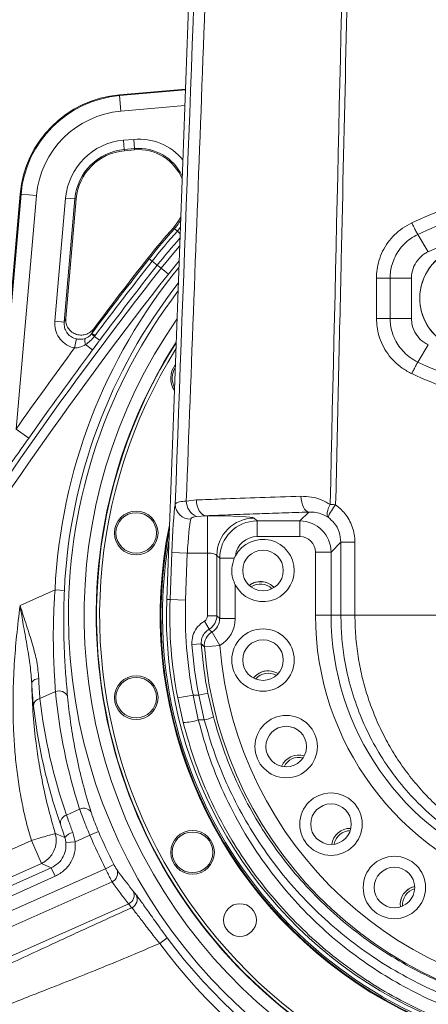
# Model space of a CAD drawing. Header units: millimetres. Extents: x 0 to 16820, y 0 to 11880.
# Tile 101 of 122: x 13513 to 13644, y 7015 to 7330. Entities that reach past the tile are written whole.
import ezdxf

# ---------------------------------------------------------------- set-up
doc = ezdxf.new("R2010")
doc.units = ezdxf.units.MM
doc.header["$LTSCALE"] = 20
doc.linetypes.add('PHANTOM', pattern=[12.7, 6.35, -1.27, 1.27, -1.27, 1.27, -1.27])
doc.styles.add('SLDTEXTSTYLE0', font='TXT', dxfattribs={"width": 0.605})
doc.dimstyles.new('SLDDIMSTYLE0', dxfattribs={"dimtxt": 140, "dimasz": 100, "dimexe": 0, "dimexo": 0.0625, "dimgap": 35, "dimtad": 1, "dimtoh": 1, "dimdec": 0, "dimrnd": 1e-09, "dimzin": 12, "dimdsep": 46, "dimtxsty": 'SLDTEXTSTYLE0', "dimsah": 1, "dimcen": 0.09, "dimadec": 0, "dimazin": 0, "dimtfac": 1, "dimtofl": 0, "dimtmove": 0, "dimatfit": 3, "dimfxl": 1, "dimfrac": 2, "dimtolj": 1, "dimtzin": 12, "dimarcsym": 0})

# ---------------------------------------------------------------- blocks, each defined once
blk = doc.blocks.new('*D20')
at = {"color": 7, "linetype": 'Continuous', "lineweight": 0}
for p, q in [((16037.71, 7139.47), (16037.71, 4174.47)), ((13524.83, 6320.77), (13524.83, 4174.47)), ((16037.71, 4204.47), (13524.83, 4204.47))]:
    blk.add_line(p, q, dxfattribs=at)
for points in [[(13524.83, 4204.47), (13624.83, 4189.47), (13624.83, 4219.47)], [(16037.71, 4204.47), (15937.71, 4219.47), (15937.71, 4189.47)]]:
    blk.add_solid(points, dxfattribs=at)
at = {"color": 7, "linetype": 'Continuous', "lineweight": 0, "insert": (14567.4, 4384.94), "char_height": 140, "attachment_point": 1, "style": 'SLDTEXTSTYLE0'}
blk.add_mtext('2513', dxfattribs=at)
blk = doc.blocks.new('*D21')
at = {"color": 7, "linetype": 'Continuous', "lineweight": 0}
for p, q in [((11361.95, 7139.47), (11361.95, 4174.47)), ((13524.83, 6320.77), (13524.83, 4174.47)), ((11361.95, 4204.47), (13524.83, 4204.47))]:
    blk.add_line(p, q, dxfattribs=at)
for points in [[(11361.95, 4204.47), (11461.95, 4189.47), (11461.95, 4219.47)], [(13524.83, 4204.47), (13424.83, 4219.47), (13424.83, 4189.47)]]:
    blk.add_solid(points, dxfattribs=at)
at = {"color": 7, "linetype": 'Continuous', "lineweight": 0, "insert": (12229.51, 4384.94), "char_height": 140, "attachment_point": 1, "style": 'SLDTEXTSTYLE0'}
blk.add_mtext('2163', dxfattribs=at)
blk = doc.blocks.new('*D22')
at = {"color": 7, "linetype": 'Continuous', "lineweight": 0}
for p, q in [((14189.73, 7139.47), (14189.73, 4467.07)), ((13524.83, 6320.77), (13524.83, 4467.07)), ((14189.73, 4497.07), (13524.83, 4497.07))]:
    blk.add_line(p, q, dxfattribs=at)
for points in [[(13524.83, 4497.07), (13624.83, 4482.07), (13624.83, 4512.07)], [(14189.73, 4497.07), (14089.73, 4512.07), (14089.73, 4482.07)]]:
    blk.add_solid(points, dxfattribs=at)
at = {"color": 7, "linetype": 'Continuous', "lineweight": 0, "insert": (13696.94, 4677.54), "char_height": 140, "attachment_point": 1, "style": 'SLDTEXTSTYLE0'}
blk.add_mtext('665', dxfattribs=at)
blk = doc.blocks.new('*D23')
at = {"color": 7, "linetype": 'Continuous', "lineweight": 0}
for p, q in [((12163.43, 7139.47), (12163.43, 4467.07)), ((13524.83, 6320.77), (13524.83, 4467.07)), ((12163.43, 4497.07), (13524.83, 4497.07))]:
    blk.add_line(p, q, dxfattribs=at)
for points in [[(12163.43, 4497.07), (12263.43, 4482.07), (12263.43, 4512.07)], [(13524.83, 4497.07), (13424.83, 4512.07), (13424.83, 4482.07)]]:
    blk.add_solid(points, dxfattribs=at)
at = {"color": 7, "linetype": 'Continuous', "lineweight": 0, "insert": (12630.25, 4677.54), "char_height": 140, "attachment_point": 1, "style": 'SLDTEXTSTYLE0'}
blk.add_mtext('1361', dxfattribs=at)

msp = doc.modelspace()

# ---------------------------------------------------------------- linework, layer by layer
at = {"color": 7, "linetype": 'Continuous', "lineweight": 0}
for p, q in [((13570.7, 7439.47), (13559.92, 7144.58)), ((13565.9, 7308.18), (13544.78, 7306.33)), ((13549.63, 7288.69), (13546.35, 7288.4)), ((13512.96, 7274.52), (13504.98, 7183.23)), ((13530.9, 7272.95), (13527.56, 7234.77)), ((13640.38, 7261.55), (13643.73, 7256.03)), ((13643.67, 7256), (13643.73, 7256.03)), ((13640.39, 7220.65), (13643.73, 7226.16)), ((13643.73, 7226.16), (13643.67, 7226.19)), ((13581.93, 7158.49), (13581.57, 7157.73))]:
    msp.add_line(p, q, dxfattribs=at)
at = {"color": 8, "linetype": 'Continuous', "lineweight": 0}
for p, q in [((13544.8, 7306.06), (13565.89, 7307.9)), ((13544.8, 7306.06), (13544.78, 7306.33)), ((13544.8, 7306.06), (13545.24, 7301.08)), ((13565.71, 7302.87), (13545.24, 7301.08)), ((13546.06, 7291.76), (13549.34, 7292.05)), ((13546.32, 7288.77), (13546.06, 7291.76)), ((13549.6, 7289.06), (13549.34, 7292.05)), ((13549.6, 7289.06), (13546.32, 7288.77)), ((13546.32, 7288.77), (13546.35, 7288.4)), ((13549.6, 7289.06), (13549.63, 7288.69)), ((13505.25, 7183.13), (13513.24, 7274.49)), ((13518.21, 7274.06), (13511.66, 7199.17)), ((13513.24, 7274.49), (13512.96, 7274.52)), ((13513.24, 7274.49), (13518.21, 7274.06)), ((13524.08, 7233.75), (13527.54, 7273.24)), ((13530.52, 7272.98), (13527.07, 7233.49)), ((13527.54, 7273.24), (13530.52, 7272.98)), ((13530.52, 7272.98), (13530.9, 7272.95)), ((13562.4, 7263.41), (13562.08, 7263.7)), ((13562.4, 7263.41), (13563.33, 7262.57)), ((13564.28, 7263.77), (13563.33, 7262.57)), ((13564.21, 7261.78), (13563.33, 7262.57)), ((13640.38, 7261.55), (13640.38, 7261.55)), ((13554.25, 7253.72), (13553.91, 7253.99)), ((13554.25, 7253.72), (13555.23, 7252.96)), ((13556.86, 7251.68), (13555.23, 7252.96)), ((13558.11, 7250.7), (13556.86, 7251.68)), ((13558.11, 7250.7), (13560.47, 7248.85)), ((13563.89, 7253.08), (13560.47, 7248.85)), ((13631.5, 7247.58), (13638.34, 7247.57)), ((13524.08, 7233.75), (13527.07, 7233.49)), ((13527.07, 7233.49), (13527.56, 7234.77)), ((13631.51, 7234.63), (13638.34, 7234.62)), ((13535.84, 7229.7), (13535.96, 7229.85)), ((13536.95, 7229.11), (13535.96, 7229.85)), ((13536.95, 7229.11), (13536.77, 7228.87)), ((13538.43, 7227.62), (13536.77, 7228.87)), ((13530.4, 7225.16), (13530.99, 7228.05)), ((13536.16, 7224.55), (13533.9, 7226.24)), ((13640.39, 7220.65), (13640.39, 7220.65)), ((13515.75, 7196.3), (13511.66, 7199.17)), ((13566.18, 7176.09), (13569.41, 7176.44)), ((13602.59, 7169.71), (13605.44, 7172.56)), ((13572.58, 7171.37), (13569.42, 7171.13)), ((13572.58, 7171.37), (13572.98, 7171.37)), ((13572.98, 7159.39), (13572.98, 7171.37)), ((13587.96, 7170.63), (13588.88, 7169.71)), ((13588.88, 7169.71), (13602.59, 7169.71)), ((13588.88, 7164.72), (13588.88, 7169.71)), ((13602.59, 7164.72), (13602.59, 7169.71)), ((13602.59, 7164.72), (13588.88, 7164.72)), ((13615.73, 7162.87), (13612.58, 7159.73)), ((13615.73, 7139.47), (13615.73, 7162.87)), ((13560.99, 7144.54), (13561.53, 7159.57)), ((13561.53, 7159.57), (13566.52, 7159.39)), ((13566.52, 7159.39), (13565.98, 7144.36)), ((13572.98, 7159.39), (13566.52, 7159.39)), ((13572.98, 7139.31), (13572.98, 7159.39)), ((13607.59, 7139.47), (13607.59, 7159.73)), ((13607.59, 7159.73), (13612.58, 7159.73)), ((13612.58, 7159.73), (13612.58, 7139.47)), ((13575.98, 7158.64), (13575.98, 7139.31)), ((13576.89, 7157.73), (13575.98, 7158.64)), ((13576.89, 7138.4), (13576.89, 7157.73)), ((13581.57, 7157.73), (13576.89, 7157.73)), ((13512.93, 7142.6), (13524.14, 7147.59)), ((13527.13, 7147.45), (13524.14, 7147.59)), ((13581.89, 7149.24), (13581.89, 7138.4)), ((13560.99, 7144.54), (13559.92, 7144.58)), ((13560.99, 7144.54), (13565.98, 7144.36)), ((13573.48, 7134.99), (13571.98, 7137.58)), ((13575.98, 7139.31), (13572.98, 7139.31)), ((13575.98, 7139.31), (13576.89, 7138.4)), ((13581.89, 7138.4), (13576.89, 7138.4)), ((13607.59, 7139.47), (13612.58, 7139.47)), ((13615.73, 7139.47), (13612.58, 7139.47)), ((13576.96, 7129.78), (13574.43, 7134.09)), ((13570.99, 7130.3), (13568.01, 7130.09)), ((13576.96, 7129.78), (13571.98, 7129.39)), ((13524.29, 7114.99), (13519.31, 7112.78)), ((13563.45, 7112.95), (13568.35, 7113.91)), ((13565.2, 7105.08), (13563.45, 7112.95)), ((13568.35, 7113.91), (13570.04, 7105.91)), ((13568.35, 7113.91), (13570.17, 7113.91)), ((13573.11, 7114.49), (13570.17, 7113.91)), ((13571.96, 7105.91), (13570.17, 7113.91)), ((13573.11, 7114.49), (13574.86, 7106.91)), ((13571.96, 7105.91), (13570.04, 7105.91)), ((13527.82, 7075.41), (13532.02, 7077.28)), ((13529.84, 7069.78), (13530.62, 7066.85)), ((13535.31, 7068.94), (13530.62, 7066.85)), ((13535.31, 7068.94), (13538.07, 7070.12)), ((13466.26, 7044.85), (13516.55, 7067.24)), ((13519.8, 7059.94), (13516.55, 7067.24)), ((13530.62, 7066.85), (13527.64, 7066.57)), ((13519.8, 7059.94), (13464.96, 7035.52)), ((13488.82, 7043.33), (13522.93, 7058.52)), ((13489.78, 7035.71), (13540.34, 7058.22)), ((13522.93, 7058.52), (13519.8, 7059.94)), ((13524.15, 7055.78), (13522.93, 7058.52)), ((13540.34, 7058.22), (13543.01, 7059.58)), ((13524.15, 7055.78), (13490.03, 7040.59)), ((13542.41, 7054), (13491.69, 7031.42)), ((13549.16, 7051.05), (13550.15, 7049.83)), ((13547.73, 7046.96), (13487.4, 7020.1)), ((13557.67, 7034.27), (13560.08, 7036.06))]:
    msp.add_line(p, q, dxfattribs=at)
at = {"color": 7, "linetype": 'Continuous', "lineweight": 0, "flags": 128}
for points in [[(13562.08, 7263.7), (13563.53, 7265.6), (13564.4, 7267.14)], [(13638.34, 7247.57), (13638.34, 7244.33), (13638.34, 7241.09), (13638.34, 7237.85), (13638.34, 7234.62), (13638.34, 7234.62)], [(13595.6, 7120.76), (13594.92, 7121.12), (13593.48, 7121.57)]]:
    msp.add_lwpolyline(points, dxfattribs=at)
at = {"color": 8, "linetype": 'Continuous', "lineweight": 0, "flags": 128}
for points in [[(13558.11, 7250.7), (13563.27, 7256.98), (13564.07, 7257.9)], [(13627.12, 7234.63), (13627.12, 7237.9), (13627.12, 7241.17), (13627.11, 7247.58)], [(13627.11, 7247.58), (13627.73, 7247.58), (13628.35, 7247.58), (13628.96, 7247.58), (13629.54, 7247.58), (13630.1, 7247.58), (13630.62, 7247.58), (13631.09, 7247.58), (13631.5, 7247.58)], [(13631.5, 7247.58), (13631.5, 7244.31), (13631.51, 7241.04), (13631.51, 7234.63)], [(13627.12, 7234.63), (13627.74, 7234.63), (13628.36, 7234.63), (13628.96, 7234.63), (13629.55, 7234.63), (13630.11, 7234.63), (13630.62, 7234.63), (13631.09, 7234.63), (13631.51, 7234.63)], [(13536.52, 7231.34), (13535.97, 7229.88), (13535.96, 7229.85)], [(13569.41, 7176.44), (13569.49, 7175.48), (13569.68, 7174.55), (13569.97, 7173.69), (13570.37, 7172.93), (13570.84, 7172.3), (13571.39, 7171.82), (13571.97, 7171.5), (13572.58, 7171.37)], [(13602.94, 7177.61), (13603, 7176.65), (13603.16, 7175.73), (13603.39, 7174.88), (13603.7, 7174.12), (13604.08, 7173.49), (13604.5, 7173.01), (13604.96, 7172.7), (13605.44, 7172.56)], [(13612.28, 7174.95), (13611.95, 7174.3), (13611.68, 7173.65), (13611.49, 7173.04), (13611.36, 7172.47), (13611.31, 7171.96), (13611.34, 7171.52), (13611.45, 7171.16), (13611.63, 7170.89)], [(13612.28, 7174.95), (13612.49, 7174.95), (13612.7, 7174.94), (13612.92, 7174.94), (13613.14, 7174.93), (13613.36, 7174.93), (13613.59, 7174.92), (13613.82, 7174.92), (13614.05, 7174.91)], [(13620.22, 7162.88), (13619.35, 7162.88), (13618.52, 7162.88), (13617.76, 7162.88), (13617.1, 7162.88), (13616.55, 7162.88), (13616.13, 7162.88), (13615.85, 7162.88), (13615.73, 7162.87)], [(13620.22, 7162.88), (13620.22, 7152.88), (13620.22, 7139.47)], [(13573.48, 7134.99), (13573.87, 7134.62), (13574.43, 7134.09)]]:
    msp.add_lwpolyline(points, dxfattribs=at)
at = {"color": 7, "linetype": 'Continuous', "lineweight": 0}
for centre, radius in [((13550.14, 7165.86), 7), ((13550.14, 7165.86), 6.5), ((13590.77, 7153.82), 6.5), ((13590.77, 7125.11), 10), ((13590.77, 7125.11), 6.5), ((13550.14, 7113.07), 7), ((13550.14, 7113.07), 6.5), ((13598.2, 7097.37), 10), ((13598.2, 7097.37), 6.5), ((13612.56, 7072.5), 10), ((13612.56, 7072.5), 6.5), ((13568.19, 7063.47), 7), ((13568.19, 7063.47), 6.5), ((13632.87, 7052.2), 10), ((13632.87, 7052.2), 6.5), ((13583.39, 7041.76), 5.25)]:
    msp.add_circle(centre, radius, dxfattribs=at)
at = {"color": 7, "linetype": 'Continuous', "lineweight": 30}
for radius, start, end in [(2337.88, 300, 180), (489.9, 204.3445, 84.3445)]:
    msp.add_arc((13699.83, 7139.47), radius, start, end, dxfattribs=at)
at = {"color": 7, "linetype": 'PHANTOM', "lineweight": 30}
msp.add_arc((13699.83, 7139.47), 1536.4, 353.21587, 126.78413, dxfattribs=at)
at = {"color": 7, "linetype": 'Continuous', "lineweight": 0}
for centre, radius, start, end in [((13547.83, 7271.47), 35, 95, 175), ((13550.94, 7273.75), 15, 21.9425, 95), ((13547.83, 7271.47), 17, 95, 175), ((13699.83, 7139.47), 185.5, 137.9543, 141.8733), ((14578.91, 6449.52), 1303, 141.87326, 143.12899), ((13699.83, 7139.47), 162.5, 147.3963, 32.6037), ((13699.83, 7139.47), 162.4, 147.4562, 260), ((13699.83, 7139.47), 161.4, 148.0656, 260), ((13568.19, 7215.47), 7, 142.0827, 213.7304), ((13568.19, 7215.47), 6.5, 148.7381, 207.075), ((13699.83, 7139.47), 142, 168.2789, 11.7211), ((13699.83, 7139.47), 141.75, 168.8941, 11.1059), ((13699.83, 7139.47), 141.25, 170.2784, 260), ((13590.77, 7153.82), 10, 207.3016, 152.1881), ((13589.94, 7144.26), 6, 43.1947, 126.8053), ((13589.94, 7144.26), 6, 80, 126.8053), ((13589.94, 7144.26), 6, 43.1947, 80), ((13589.94, 7144.26), 5.25, 45.1893, 124.8107), ((13699.83, 7139.47), 140, 177.9065, 2.0935), ((13592.44, 7115.66), 6, 58.1947, 141.8053), ((13592.44, 7115.66), 6, 80, 141.8053), ((13592.44, 7115.66), 5.25, 60.1893, 139.8107), ((13602.26, 7088.67), 6, 73.1947, 156.8053), ((13602.26, 7088.67), 5.25, 75.1893, 154.8107), ((13618.73, 7065.15), 6, 88.3927, 171.8053), ((13618.73, 7065.15), 5.25, 89.7641, 169.8107), ((13640.73, 7046.69), 6, 102.9781, 186.8053), ((13640.73, 7046.69), 6, 103.3345, 186.8053), ((13640.73, 7046.69), 5.25, 105.1893, 184.8107)]:
    msp.add_arc(centre, radius, start, end, dxfattribs=at)
at = {"color": 8, "linetype": 'Continuous', "lineweight": 0}
for centre, radius, start, end in [((13547.83, 7271.47), 34.72, 95, 175), ((13547.83, 7271.47), 29.73, 95, 175), ((13547.83, 7271.47), 20.37, 95, 175), ((13550.94, 7273.75), 18.37, 39.6867, 95), ((13547.83, 7271.47), 17.38, 95, 175), ((13550.94, 7273.75), 15.38, 24.9061, 95), ((13699.83, 7139.47), 185.06, 137.9543, 141.8733), ((13699.83, 7139.47), 183.82, 137.9543, 141.8733), ((13699.83, 7139.47), 181.74, 138.2885, 141.8733), ((13657.74, 7241.09), 16.75, 112.5, 256.5609), ((13657.74, 7241.09), 16.72, 112.5, 292.5), ((14578.91, 6449.52), 1297.66, 141.87326, 148.15417), ((13699.83, 7139.47), 175.88, 140.6572, 177.3515), ((14578.91, 6449.52), 1302.56, 141.87326, 143.19615), ((14578.91, 6449.52), 1301.32, 141.87326, 143.19615), ((14578.91, 6449.52), 1299.24, 141.87326, 143.20952), ((14578.91, 6449.52), 1294.66, 141.87326, 148.15417), ((13699.83, 7139.47), 172.88, 141.9833, 177.3515), ((13699.83, 7139.47), 171.37, 142.6887, 180), ((13699.83, 7139.47), 171.37, 180, 37.3113), ((13699.83, 7139.47), 166.37, 145.2037, 0), ((13542.91, 7236.65), 9.91, 224.4964, 231.7171), ((13536.6, 7227.33), 2.92, 162.5452, 202.1532), ((14578.91, 6449.52), 1304.22, 143.50738, 144.9153), ((14578.91, 6449.52), 1299.23, 143.378, 144.9153), ((13567.54, 7175.22), 4.93, 182.3104, 270.7855), ((13571.62, 7176.1), 5.43, 180.028, 246.0942), ((13626.01, 7165.01), 15.53, 140.3743, 157.7592), ((13588, 7158.61), 12.02, 90.1822, 179.8178), ((13699.83, 7139.47), 138.94, 177.9065, 191.0004), ((13699.83, 7139.47), 133.94, 177.9065, 191.0004), ((13699.83, 7139.47), 92.24, 180, 252.9484), ((13699.83, 7139.47), 87.25, 180, 249.8369), ((13576.97, 7129.77), 5.01, 120.481, 184.312), ((13699.83, 7139.47), 132.16, 184.0681, 191.1512), ((13699.83, 7139.47), 129.16, 184.0681, 191.1512), ((13699.83, 7139.47), 128.25, 184.5054, 355.4946), ((13699.83, 7139.47), 123.26, 184.5054, 355.4946), ((13525.42, 7112.23), 2.98, 23.0485, 112.1799), ((13519.77, 7110.26), 2.55, 100.2503, 173.2532), ((13564.58, 7123.07), 18.01, 271.969, 287.6397), ((13569.75, 7117.08), 11.38, 281.2077, 296.6822), ((13533.33, 7074.75), 2.85, 33.1968, 117.5099), ((13528.56, 7072.78), 2.73, 105.8653, 185.0549), ((13516.52, 7067.25), 8.01, 294.1568, 16.5052), ((13530.45, 7065.94), 3.89, 99.0072, 144.3762), ((13699.83, 7139.47), 179, 203.2027, 206.9943), ((13699.83, 7139.47), 176, 203.2027, 206.9943), ((13541.2, 7056.73), 2.98, 293.8861, 24.4411), ((13546.5, 7049.69), 2.99, 294.1915, 27.1), ((13547.5, 7048.44), 2.99, 294.2479, 27.582), ((13699.83, 7139.47), 173.85, 216.4999, 263.7608), ((13699.83, 7139.47), 176.85, 216.4999, 263.7608)]:
    msp.add_arc(centre, radius, start, end, dxfattribs=at)
for centre, major_axis, ratio, start_param, end_param in [((13562.43, 7159.57), (0.62, 17), 0.052373, 0.431919, 1.572716), ((13567.42, 7159.39), (0.62, 12), 0.074094, 0.433858, 1.574655), ((13572.98, 7170.59), (15, 0), 0.052408, 0.05236, 1.570796), ((13588.9, 7157.71), (8.49, -8.49), 0.99954, 2.357564, 3.925621), ((13602.58, 7159.71), (7.07, 7.07), 0.999996, 5.499157, 7.067214), ((13588.9, 7157.71), (4.96, -4.96), 0.997265, 2.357564, 3.817139), ((13602.58, 7159.71), (3.55, 3.55), 0.997265, 5.499157, 7.067214), ((13572.98, 7158.6), (3, 0), 0.262039, 0.05236, 1.570796), ((13570.98, 7139.32), (1.42, -1.42), 0.997265, 6.021049, 7.067214), ((13570.98, 7139.32), (3.54, 3.54), 0.999456, 4.450253, 5.496418), ((13571.87, 7138.42), (3.56, -3.56), 0.991846, 6.028981, 7.067214), ((13571.87, 7138.42), (7.09, -7.09), 0.997265, 6.028981, 7.067214), ((13703.22, 7131.85), (-73.21, 164.44), 0.998275, 1.2464, 1.460714), ((13689.46, 7131.73), (-69.74, 156.65), 0.998275, 1.263346, 1.487334), ((13690.18, 7161.14), (-74.99, 168.43), 0.989579, 1.777156, 1.825045), ((13690.18, 7161.14), (-74.99, 168.43), 0.989579, 1.825045, 1.833717)]:
    msp.add_ellipse(centre, major_axis=major_axis, ratio=ratio, start_param=start_param, end_param=end_param, dxfattribs=at)
for points, knots in [([(13612.28, 7174.95), (13614.13, 7255.09), (13616.08, 7339.65), (13618.09, 7428.62), (13618.39, 7441.87), (13618.69, 7455.11), (13619.29, 7481.59), (13621.66, 7586.66), (13624.68, 7719.28), (13627.44, 7842.31), (13628.57, 7890.29), (13629.08, 7914.32), (13629.61, 7938.41), (13629.99, 7954.47), (13630.18, 7962.51)], [0, 0, 0, 0, 0.304907, 0.321709, 0.338506, 0.355334, 0.372164, 0.439491, 0.755854, 0.87787, 0.908378, 0.93888, 0.969437, 1, 1, 1, 1]), ([(13631.98, 7955.76), (13631.79, 7947.65), (13631.51, 7935.48), (13631.15, 7919.26), (13630.72, 7899.73), (13630.09, 7872.88), (13629.01, 7827.24), (13626.32, 7710.04), (13623.42, 7581.94), (13620.72, 7469.32), (13619.98, 7432.15), (13619.42, 7409.81), (13618.01, 7350.21), (13616.26, 7271.91), (13614.64, 7201.06), (13614.05, 7174.91)], [0, 0, 0, 0, 0.031119, 0.046678, 0.062248, 0.106113, 0.149978, 0.237708, 0.556787, 0.642391, 0.670954, 0.699533, 0.728112, 0.899665, 1, 1, 1, 1]), ([(13562.62, 7175.02), (13565.55, 7253.62), (13568.65, 7336.98), (13571.92, 7425.11), (13572.28, 7434.64), (13572.46, 7439.4)], [0, 0, 0, 0, 0.891833, 0.945915, 1, 1, 1, 1]), ([(13576.14, 7438.95), (13576.03, 7436.17), (13575.8, 7430.6), (13575.39, 7419.45), (13574.64, 7399.94), (13573.17, 7360.92), (13570.28, 7284.44), (13567.81, 7219.12), (13566.18, 7176.09)], [0, 0, 0, 0, 0.031797, 0.063606, 0.127225, 0.254465, 0.508943, 1, 1, 1, 1]), ([(13638.44, 7265.29), (13642.27, 7266.98), (13649.95, 7270.37), (13661.99, 7274.16), (13674.3, 7276.96), (13686.86, 7278.67), (13699.57, 7279.25), (13711.33, 7278.76), (13721.98, 7277.46), (13731.52, 7275.65), (13741.3, 7273.08), (13751.27, 7269.73), (13757.91, 7266.77), (13761.22, 7265.29)], [0, 0, 0, 0, 0.099146, 0.198685, 0.298221, 0.397363, 0.497929, 0.598496, 0.674942, 0.751478, 0.827925, 0.913962, 1, 1, 1, 1]), ([(13759.29, 7261.55), (13759.29, 7261.55), (13756.12, 7263.06), (13749.64, 7265.85), (13740.76, 7268.89), (13732.84, 7271.04), (13725.97, 7272.55), (13718.99, 7273.7), (13710.21, 7274.7), (13699.6, 7275.16), (13687.36, 7274.59), (13675.3, 7272.96), (13663.45, 7270.29), (13651.74, 7266.55), (13644.12, 7263.33), (13640.38, 7261.55), (13640.38, 7261.55)], [0, 0, 0, 0, 0, 0.08581, 0.17213, 0.229096, 0.286212, 0.343789, 0.401522, 0.501637, 0.602584, 0.699959, 0.798095, 0.898632, 1, 1, 1, 1, 1]), ([(13562.4, 7263.41), (13562.7, 7263.75), (13563.44, 7264.61), (13564.02, 7265.59), (13564.37, 7266.18)], [0, 0, 0, 0, 0.400179, 1, 1, 1, 1]), ([(13627.11, 7247.58), (13627.15, 7248.52), (13627.23, 7250.38), (13627.89, 7253.28), (13629.02, 7256.19), (13630.72, 7259.02), (13632.87, 7261.51), (13635.43, 7263.69), (13637.42, 7264.75), (13638.44, 7265.29)], [0, 0, 0, 0, 0.125848, 0.251696, 0.399589, 0.547486, 0.695701, 0.843918, 1, 1, 1, 1]), ([(13640.38, 7261.55), (13640.19, 7261.88), (13639.81, 7262.53), (13639.14, 7263.83), (13638.68, 7264.77), (13638.47, 7265.22), (13638.44, 7265.29)], [0, 0, 0, 0, 0.346664, 0.693329, 0.954684, 1, 1, 1, 1]), ([(13640.38, 7261.55), (13640.38, 7261.55), (13639.55, 7261.16), (13638.02, 7260.26), (13636, 7258.55), (13634.33, 7256.58), (13632.99, 7254.35), (13631.84, 7251.38), (13631.5, 7249.04), (13631.5, 7247.58), (13631.5, 7247.58)], [0, 0, 0, 0, 0.000003, 0.157235, 0.303753, 0.454389, 0.599904, 0.749588, 0.999997, 1, 1, 1, 1]), ([(13530.4, 7225.16), (13530.16, 7225.22), (13529.05, 7225.48), (13527.18, 7226.44), (13525.29, 7228.43), (13524.11, 7230.98), (13524.09, 7232.83), (13524.08, 7233.75)], [0, 0, 0, 0, 0.064785, 0.294225, 0.527563, 0.763838, 1, 1, 1, 1]), ([(13527.07, 7233.49), (13527.07, 7232.91), (13527.07, 7231.74), (13527.8, 7230.11), (13528.97, 7228.85), (13530.14, 7228.25), (13530.84, 7228.09), (13530.99, 7228.05)], [0, 0, 0, 0, 0.239067, 0.476269, 0.708526, 0.935817, 1, 1, 1, 1]), ([(13638.45, 7216.93), (13637.41, 7217.48), (13635.39, 7218.56), (13632.82, 7220.78), (13630.67, 7223.28), (13628.99, 7226.12), (13627.88, 7229.02), (13627.24, 7231.88), (13627.16, 7233.72), (13627.12, 7234.63)], [0, 0, 0, 0, 0.160219, 0.308754, 0.457281, 0.604932, 0.752572, 0.87629, 1, 1, 1, 1]), ([(13631.51, 7234.63), (13631.51, 7234.63), (13631.51, 7233.2), (13631.83, 7230.89), (13632.96, 7227.94), (13634.27, 7225.71), (13635.95, 7223.72), (13637.98, 7221.98), (13639.54, 7221.06), (13640.39, 7220.65), (13640.39, 7220.65)], [0, 0, 0, 0, 0.000003, 0.246047, 0.393429, 0.540821, 0.689711, 0.838608, 0.999997, 1, 1, 1, 1]), ([(13533.82, 7228.21), (13533.95, 7228.27), (13534.38, 7228.44), (13535.11, 7228.91), (13535.59, 7229.42), (13535.84, 7229.7)], [0, 0, 0, 0, 0.181429, 0.556698, 1, 1, 1, 1]), ([(13536.77, 7228.87), (13536.33, 7228.39), (13535.45, 7227.43), (13534.42, 7226.64), (13533.9, 7226.24)], [0, 0, 0, 0, 0.495419, 1, 1, 1, 1]), ([(13533.9, 7226.24), (13533.26, 7225.9), (13532.17, 7225.31), (13530.92, 7225.21), (13530.4, 7225.16)], [0, 0, 0, 0, 0.58449, 1, 1, 1, 1]), ([(13530.99, 7228.05), (13531.42, 7227.99), (13532.4, 7227.85), (13533.31, 7228.08), (13533.82, 7228.21)], [0, 0, 0, 0, 0.441482, 1, 1, 1, 1]), ([(13538.43, 7227.62), (13538.23, 7227.35), (13537.47, 7226.32), (13536.71, 7225.3), (13536.16, 7224.55)], [0, 0, 0, 0, 0.2682365, 1, 1, 1, 1]), ([(13638.45, 7216.93), (13638.49, 7217), (13638.7, 7217.45), (13639.16, 7218.39), (13639.82, 7219.67), (13640.2, 7220.33), (13640.39, 7220.65)], [0, 0, 0, 0, 0.051236, 0.305948, 0.652974, 1, 1, 1, 1]), ([(13640.39, 7220.65), (13640.39, 7220.65), (13644.11, 7218.88), (13651.24, 7215.86), (13662.04, 7212.33), (13672.6, 7209.78), (13684.25, 7207.91), (13696.95, 7207.02), (13710.28, 7207.4), (13723.2, 7209.02), (13735.6, 7211.75), (13747.69, 7215.57), (13755.48, 7218.84), (13759.27, 7220.65), (13759.27, 7220.65)], [0, 0, 0, 0, 0, 0.10073, 0.189014, 0.277439, 0.365722, 0.476688, 0.587651, 0.690513, 0.793821, 0.897132, 1, 1, 1, 1, 1]), ([(13761.21, 7216.92), (13759.75, 7216.25), (13754.71, 7213.93), (13745.81, 7210.53), (13734.41, 7207.2), (13722.76, 7204.81), (13711.78, 7203.48), (13701.57, 7203.03), (13692.17, 7203.22), (13682.2, 7204.08), (13671.71, 7205.75), (13660.81, 7208.39), (13649.63, 7211.96), (13642.34, 7215.2), (13638.45, 7216.93)], [0, 0, 0, 0, 0.038029, 0.131437, 0.225175, 0.318912, 0.412319, 0.486297, 0.560359, 0.634339, 0.72263, 0.811062, 0.899354, 1, 1, 1, 1]), ([(13515.75, 7196.3), (13514.78, 7194.92), (13512.84, 7192.17), (13510.19, 7188.43), (13508.2, 7185.66), (13506.85, 7183.81), (13505.87, 7182.5), (13505, 7181.37), (13504.51, 7180.79), (13504.42, 7180.77), (13504.4, 7180.76)], [0, 0, 0, 0, 0.217665, 0.43506, 0.603175, 0.687963, 0.772592, 0.867066, 0.962553, 1, 1, 1, 1]), ([(13562.62, 7175.02), (13562.68, 7175.14), (13562.85, 7175.47), (13563.86, 7175.88), (13565.4, 7176.02), (13566.18, 7176.09)], [0, 0, 0, 0, 0.199102, 0.594607, 1, 1, 1, 1]), ([(13569.41, 7176.44), (13572.02, 7176.54), (13578.63, 7176.81), (13589.74, 7177.21), (13598.53, 7177.48), (13602.94, 7177.61)], [0, 0, 0, 0, 0.245157, 0.621864, 1, 1, 1, 1]), ([(13602.94, 7177.61), (13604.06, 7177.57), (13606.32, 7177.5), (13609.52, 7176.58), (13611.42, 7175.46), (13612.28, 7174.95)], [0, 0, 0, 0, 0.345493, 0.703407, 1, 1, 1, 1]), ([(13614.05, 7174.91), (13615.08, 7174.04), (13616.74, 7172.64), (13618.41, 7170.11), (13619.43, 7167.84), (13620.09, 7165.39), (13620.17, 7163.73), (13620.22, 7162.88)], [0, 0, 0, 0, 0.2877993, 0.4634223, 0.6441616, 0.8195094, 1, 1, 1, 1]), ([(13605.44, 7172.56), (13602.58, 7172.47), (13596.87, 7172.29), (13588.55, 7172.01), (13580.42, 7171.7), (13575.19, 7171.48), (13572.58, 7171.37)], [0, 0, 0, 0, 0.248963, 0.498338, 0.748959, 1, 1, 1, 1]), ([(13611.63, 7170.89), (13611.06, 7171.22), (13609.79, 7171.95), (13607.68, 7172.53), (13606.19, 7172.55), (13605.44, 7172.56)], [0, 0, 0, 0, 0.290204, 0.639659, 1, 1, 1, 1]), ([(13569.42, 7171.13), (13569.03, 7171.07), (13568.35, 7170.96), (13567.89, 7170.71), (13567.68, 7170.49), (13567.64, 7170.38), (13567.61, 7170.3)], [0, 0, 0, 0, 0.428349, 0.743907, 0.812433, 1, 1, 1, 1]), ([(13615.73, 7162.87), (13615.62, 7163.98), (13615.4, 7166.2), (13613.83, 7169.01), (13612.31, 7170.31), (13611.63, 7170.89)], [0, 0, 0, 0, 0.355583, 0.711272, 1, 1, 1, 1]), ([(13524.29, 7114.99), (13524.2, 7116.28), (13524.05, 7118.46), (13523.85, 7121.96), (13523.71, 7125.24), (13523.61, 7128.73), (13523.56, 7133.55), (13523.64, 7139.85), (13523.97, 7144.99), (13524.14, 7147.59)], [0, 0, 0, 0, 0.148901, 0.253026, 0.358022, 0.465707, 0.574287, 0.784191, 1, 1, 1, 1]), ([(13527.13, 7147.45), (13527.04, 7144.81), (13526.9, 7140.8), (13526.91, 7135.53), (13526.98, 7131.64), (13527.12, 7127.89), (13527.3, 7124.27), (13527.53, 7120.8), (13527.83, 7117.06), (13528.04, 7114.74), (13528.16, 7113.4)], [0, 0, 0, 0, 0.208532, 0.31545, 0.423184, 0.527598, 0.632839, 0.740768, 0.849661, 1, 1, 1, 1]), ([(13516.55, 7067.24), (13516, 7069.18), (13514.89, 7073.09), (13513.57, 7079.11), (13512.47, 7085.3), (13511.64, 7091.67), (13511.05, 7098.21), (13510.68, 7105.72), (13510.63, 7114.28), (13511.02, 7123.63), (13511.79, 7133.12), (13512.54, 7139.37), (13512.93, 7142.6)], [0, 0, 0, 0, 0.079574, 0.160587, 0.243209, 0.327604, 0.413923, 0.502308, 0.624196, 0.751786, 0.871331, 1, 1, 1, 1]), ([(13512.93, 7142.6), (13512.94, 7142.59), (13513.62, 7140.44), (13515.03, 7136.2), (13516.92, 7130.19), (13518.46, 7124.5), (13518.77, 7121.02), (13518.94, 7119.25)], [0, 0, 0, 0, 0.001807, 0.261749, 0.519209, 0.75607, 1, 1, 1, 1]), ([(13516.67, 7117.58), (13516.67, 7117.58), (13516.59, 7119.45), (13516.2, 7123.32), (13515.23, 7129.43), (13514.14, 7135.52), (13513.37, 7139.92), (13513, 7142.16), (13512.95, 7142.52), (13512.93, 7142.58), (13512.93, 7142.6)], [0, 0, 0, 0, 0.000002, 0.237912, 0.479435, 0.737828, 0.957934, 0.992606, 0.997825, 1, 1, 1, 1]), ([(13568.01, 7130.09), (13568, 7130.38), (13567.95, 7131.56), (13568.41, 7133.62), (13569.78, 7136.01), (13571.25, 7137.06), (13571.98, 7137.58)], [0, 0, 0, 0, 0.096959, 0.397994, 0.698998, 1, 1, 1, 1]), ([(13783.93, 7139.47), (13783.93, 7138.6), (13783.89, 7134.5), (13783.22, 7127.18), (13781.3, 7117.69), (13778.33, 7108.46), (13774.31, 7099.64), (13769.32, 7091.32), (13763.57, 7083.8), (13757.18, 7077.14), (13750.28, 7071.32), (13742.89, 7066.32), (13735.09, 7062.2), (13727.01, 7058.93), (13718.59, 7056.5), (13709.93, 7054.99), (13701.12, 7054.39), (13692.06, 7054.71), (13682.87, 7056.1), (13673.7, 7058.55), (13664.82, 7062.04), (13656.36, 7066.55), (13648.44, 7072.02), (13641.31, 7078.23), (13635.04, 7085.08), (13629.62, 7092.43), (13625.04, 7100.27), (13621.36, 7108.51), (13618.56, 7117.04), (13616.82, 7125.13), (13615.89, 7132.63), (13615.78, 7137.19), (13615.73, 7139.47)], [0, 0, 0, 0, 0.009742, 0.045878, 0.082146, 0.118289, 0.154874, 0.191584, 0.228178, 0.262412, 0.296741, 0.330971, 0.363748, 0.396615, 0.429381, 0.462249, 0.495222, 0.528087, 0.563604, 0.599255, 0.634785, 0.671226, 0.707791, 0.744242, 0.77881, 0.813475, 0.848038, 0.881657, 0.915371, 0.948982, 0.974491, 1, 1, 1, 1]), ([(13620.22, 7139.47), (13620.27, 7137.26), (13620.37, 7132.85), (13621.16, 7126.34), (13622.41, 7119.94), (13624.14, 7113.7), (13626.36, 7107.56), (13629.04, 7101.62), (13632.2, 7095.88), (13635.81, 7090.41), (13639.87, 7085.19), (13644.38, 7080.29), (13649.33, 7075.72), (13654.73, 7071.53), (13660.56, 7067.76), (13666.63, 7064.56), (13672.86, 7061.93), (13679.22, 7059.87), (13685.86, 7058.34), (13692.44, 7057.43), (13698.88, 7057.09), (13705.11, 7057.26), (13711.38, 7057.95), (13717.52, 7059.14), (13723.54, 7060.81), (13729.34, 7062.94), (13735.01, 7065.54), (13740.5, 7068.62), (13745.8, 7072.16), (13750.84, 7076.17), (13755.59, 7080.61), (13760.06, 7085.5), (13764.2, 7090.87), (13767.96, 7096.7), (13771.28, 7102.93), (13774.12, 7109.58), (13776.42, 7116.6), (13778.13, 7123.99), (13779.23, 7131.64), (13779.37, 7136.85), (13779.44, 7139.47)], [0, 0, 0, 0, 0.025752, 0.051504, 0.076536, 0.101981, 0.127427, 0.153292, 0.178934, 0.204985, 0.231036, 0.257506, 0.284299, 0.311276, 0.33885, 0.366642, 0.392507, 0.418571, 0.445297, 0.472265, 0.496171, 0.520542, 0.544914, 0.569767, 0.593759, 0.618167, 0.642576, 0.667398, 0.692671, 0.718348, 0.744026, 0.770112, 0.797247, 0.824569, 0.852489, 0.880621, 0.909788, 0.939209, 0.969457, 1, 1, 1, 1]), ([(13573.48, 7134.99), (13573.02, 7134.66), (13572.1, 7134), (13571.24, 7132.51), (13570.96, 7131.22), (13570.99, 7130.48), (13570.99, 7130.3)], [0, 0, 0, 0, 0.300849, 0.6017171, 0.9029028, 1, 1, 1, 1]), ([(13571.98, 7129.39), (13571.83, 7129.53), (13571.5, 7129.83), (13571.17, 7130.14), (13570.99, 7130.3)], [0, 0, 0, 0, 0.457797, 1, 1, 1, 1]), ([(13518.94, 7119.25), (13518.94, 7119.25), (13518.97, 7118.08), (13519.06, 7115.8), (13519.23, 7113.79), (13519.31, 7112.78)], [0, 0, 0, 0, 0.00024, 0.497092, 1, 1, 1, 1]), ([(13516.67, 7117.57), (13516.77, 7114.6), (13516.97, 7108.47), (13517.8, 7100.15), (13518.93, 7092.19), (13520.3, 7084.76), (13522.06, 7077.06), (13523.5, 7072.02), (13524.21, 7069.53)], [0, 0, 0, 0, 0.183265, 0.376931, 0.514441, 0.677907, 0.84103, 1, 1, 1, 1]), ([(13517.23, 7110.56), (13517.12, 7111.64), (13516.89, 7113.82), (13516.74, 7116.32), (13516.67, 7117.57)], [0, 0, 0, 0, 0.496989, 1, 1, 1, 1]), ([(13528.16, 7113.4), (13528.3, 7112.05), (13528.71, 7108), (13529.66, 7101.32), (13531.2, 7093.13), (13533.17, 7084.77), (13534.87, 7079.13), (13535.72, 7076.31)], [0, 0, 0, 0, 0.105859, 0.317597, 0.529541, 0.764638, 1, 1, 1, 1]), ([(13525.84, 7072.54), (13525.41, 7073.82), (13524.11, 7077.65), (13522.2, 7084.13), (13520.16, 7092.41), (13518.42, 7101.2), (13517.63, 7107.44), (13517.23, 7110.56)], [0, 0, 0, 0, 0.104441, 0.313343, 0.522454, 0.761061, 1, 1, 1, 1]), ([(13570.04, 7105.91), (13571.23, 7101.68), (13573.61, 7093.2), (13578.72, 7081.01), (13584.59, 7069.91), (13591.12, 7059.96), (13598.07, 7051.07), (13605.72, 7042.8), (13613.99, 7035.22), (13622.85, 7028.41), (13632.21, 7022.37), (13642.04, 7017.12), (13652.26, 7012.7), (13662.82, 7009.18), (13673.65, 7006.54), (13684.67, 7004.79), (13695.82, 7003.97), (13707.05, 7004.12), (13718.28, 7005.22), (13729.38, 7007.25), (13740.29, 7010.21), (13750.95, 7014.12), (13761.28, 7018.95), (13771.16, 7024.62), (13780.52, 7031.1), (13789.28, 7038.38), (13797.41, 7046.38), (13804.84, 7055.02), (13811.51, 7064.25), (13817.37, 7074.03), (13822.37, 7084.29), (13826.58, 7094.92), (13828.61, 7102.25), (13829.62, 7105.91)], [0, 0, 0, 0, 0.037128, 0.074344, 0.111471, 0.143146, 0.174932, 0.206716, 0.238389, 0.269642, 0.301004, 0.332364, 0.363615, 0.394815, 0.426127, 0.457438, 0.488636, 0.5202, 0.55188, 0.583562, 0.615127, 0.647077, 0.679146, 0.711217, 0.74317, 0.775197, 0.807339, 0.839482, 0.871511, 0.903576, 0.935756, 0.967935, 1, 1, 1, 1]), ([(13827.7, 7105.91), (13826.9, 7103.11), (13825.3, 7097.46), (13822.17, 7089.21), (13818.52, 7081.11), (13813.99, 7072.67), (13808.43, 7063.94), (13801.71, 7055.13), (13794.19, 7046.81), (13786.06, 7039.23), (13777.35, 7032.37), (13768.18, 7026.32), (13758.42, 7020.97), (13748.3, 7016.5), (13737.84, 7012.89), (13727.18, 7010.17), (13716.2, 7008.33), (13705.14, 7007.42), (13694, 7007.44), (13682.95, 7008.39), (13671.89, 7010.29), (13661.07, 7013.11), (13650.55, 7016.83), (13640.38, 7021.4), (13630.53, 7026.88), (13621.21, 7033.17), (13612.5, 7040.18), (13604.46, 7047.85), (13597.01, 7056.26), (13590.34, 7065.23), (13584.47, 7074.69), (13579.43, 7084.6), (13575.13, 7095), (13573.02, 7102.27), (13571.96, 7105.91)], [0, 0, 0, 0, 0.025232, 0.050746, 0.076261, 0.102064, 0.13363, 0.165754, 0.197878, 0.230581, 0.261861, 0.29369, 0.325519, 0.357919, 0.389146, 0.42093, 0.452715, 0.48508, 0.516543, 0.548581, 0.580619, 0.613253, 0.644926, 0.676823, 0.709426, 0.742272, 0.773906, 0.806103, 0.8383, 0.87108, 0.90274, 0.934619, 0.967189, 1, 1, 1, 1]), ([(13574.86, 7106.91), (13575.88, 7103.42), (13577.91, 7096.44), (13582.08, 7086.34), (13587.02, 7076.61), (13592.76, 7067.34), (13599.27, 7058.61), (13606.51, 7050.44), (13614.4, 7042.91), (13622.89, 7036.06), (13631.96, 7029.96), (13641.53, 7024.63), (13651.52, 7020.12), (13661.82, 7016.47), (13672.39, 7013.72), (13683.14, 7011.87), (13694.01, 7010.92), (13704.88, 7010.88), (13715.69, 7011.76), (13726.37, 7013.54), (13736.86, 7016.19), (13747.08, 7019.69), (13756.96, 7024.05), (13766.46, 7029.22), (13775.49, 7035.14), (13784.01, 7041.81), (13791.94, 7049.2), (13799.26, 7057.25), (13805.88, 7065.89), (13811.87, 7075.22), (13817.09, 7085.23), (13821.56, 7095.86), (13823.72, 7103.23), (13824.8, 7106.91)], [0, 0, 0, 0, 0.032144, 0.064404, 0.096665, 0.12881, 0.16095, 0.193203, 0.225456, 0.257595, 0.289806, 0.322133, 0.354459, 0.386669, 0.418678, 0.450804, 0.482929, 0.514937, 0.546693, 0.578561, 0.610431, 0.642187, 0.673975, 0.705875, 0.737776, 0.769565, 0.801627, 0.833803, 0.865978, 0.898041, 0.932005, 0.966036, 1, 1, 1, 1]), ([(13834.46, 7105.08), (13833.41, 7101.29), (13831.3, 7093.71), (13826.94, 7082.73), (13821.74, 7072.14), (13815.67, 7062.03), (13808.74, 7052.49), (13801.03, 7043.56), (13792.6, 7035.3), (13783.51, 7027.79), (13773.8, 7021.09), (13763.55, 7015.23), (13752.84, 7010.25), (13741.79, 7006.21), (13730.47, 7003.15), (13718.96, 7001.05), (13707.32, 6999.92), (13695.67, 6999.77), (13684.11, 7000.62), (13672.68, 7002.41), (13661.45, 7005.14), (13650.5, 7008.78), (13639.9, 7013.34), (13629.7, 7018.77), (13619.99, 7025.01), (13610.81, 7032.04), (13602.23, 7039.86), (13594.29, 7048.41), (13587.08, 7057.59), (13580.3, 7067.88), (13574.21, 7079.34), (13568.91, 7091.94), (13566.43, 7100.7), (13565.2, 7105.08)], [0, 0, 0, 0, 0.032013, 0.06414, 0.096268, 0.128281, 0.160292, 0.192418, 0.224542, 0.256552, 0.288529, 0.320623, 0.352716, 0.384691, 0.416307, 0.448038, 0.479769, 0.511384, 0.54263, 0.573988, 0.605346, 0.636594, 0.667862, 0.69924, 0.730618, 0.761889, 0.79354, 0.825301, 0.857063, 0.888715, 0.925781, 0.962935, 1, 1, 1, 1]), ([(13535.31, 7068.94), (13534.79, 7070.18), (13533.74, 7072.65), (13532.65, 7075.48), (13532.18, 7076.83), (13532.02, 7077.28)], [0, 0, 0, 0, 0.399013, 0.797756, 1, 1, 1, 1]), ([(13527.82, 7075.41), (13528.07, 7074.72), (13528.48, 7073.59), (13529.19, 7071.62), (13529.62, 7070.4), (13529.84, 7069.78)], [0, 0, 0, 0, 0.427393, 0.70961, 1, 1, 1, 1]), ([(13535.72, 7076.31), (13535.83, 7075.97), (13536.16, 7074.97), (13536.92, 7072.87), (13537.69, 7071.04), (13538.07, 7070.12)], [0, 0, 0, 0, 0.203279, 0.602311, 1, 1, 1, 1]), ([(13527.29, 7068.21), (13526.98, 7069.14), (13526.45, 7070.78), (13526.02, 7072.01), (13525.84, 7072.54)], [0, 0, 0, 0, 0.573039, 1, 1, 1, 1]), ([(13524.21, 7069.53), (13524.54, 7069.38), (13525.57, 7068.94), (13526.59, 7068.5), (13527.29, 7068.21)], [0, 0, 0, 0, 0.3271562, 1, 1, 1, 1]), ([(13527.64, 7066.57), (13527.57, 7067.04), (13527.48, 7067.61), (13527.31, 7068.12), (13527.29, 7068.21)], [0, 0, 0, 0, 0.8320576, 1, 1, 1, 1]), ([(13522.93, 7058.52), (13523.72, 7058.96), (13525.29, 7059.85), (13526.9, 7062.08), (13527.69, 7064.42), (13527.65, 7065.94), (13527.64, 7066.57)], [0, 0, 0, 0, 0.270696, 0.541269, 0.811494, 1, 1, 1, 1]), ([(13530.62, 7066.85), (13530.64, 7065.99), (13530.69, 7063.9), (13529.61, 7060.68), (13527.39, 7057.62), (13525.23, 7056.39), (13524.15, 7055.78)], [0, 0, 0, 0, 0.188493, 0.458782, 0.729398, 1, 1, 1, 1]), ([(13542.41, 7054), (13542.29, 7054.22), (13542.06, 7054.65), (13541.47, 7055.84), (13540.87, 7057.09), (13540.48, 7057.91), (13540.34, 7058.22)], [0, 0, 0, 0, 0.276797, 0.553529, 0.830539, 1, 1, 1, 1]), ([(13543.01, 7059.58), (13543.07, 7059.46), (13543.23, 7059.14), (13543.49, 7058.66), (13543.75, 7058.21), (13543.86, 7058.04), (13543.92, 7057.96)], [0, 0, 0, 0, 0.168304, 0.444203, 0.721337, 1, 1, 1, 1]), ([(13543.92, 7057.96), (13544.32, 7057.41), (13546.02, 7055.08), (13547.8, 7052.79), (13549.16, 7051.05)], [0, 0, 0, 0, 0.2384844, 1, 1, 1, 1]), ([(13550.15, 7049.83), (13550.39, 7049.51), (13550.88, 7048.89), (13551.91, 7047.47), (13553.12, 7045.75), (13554.53, 7043.75), (13556.1, 7041.54), (13557.95, 7038.95), (13559.31, 7037.1), (13560.08, 7036.06)], [0, 0, 0, 0, 0.137521, 0.275038, 0.411901, 0.548763, 0.686415, 0.82407, 1, 1, 1, 1]), ([(13487.25, 7017.56), (13493.01, 7020.16), (13504.52, 7025.35), (13520.45, 7032.75), (13535.17, 7039.57), (13544.21, 7043.66), (13548.73, 7045.71)], [0, 0, 0, 0, 0.279904, 0.559991, 0.780054, 1, 1, 1, 1]), ([(13557.67, 7034.27), (13557.67, 7034.27), (13556.98, 7035.13), (13555.76, 7036.67), (13554.09, 7038.81), (13552.68, 7040.64), (13551.41, 7042.31), (13550.31, 7043.74), (13549.4, 7044.91), (13548.93, 7045.48), (13548.73, 7045.71), (13548.73, 7045.71)], [0, 0, 0, 0, 0.000003, 0.177729, 0.314294, 0.454632, 0.589295, 0.72775, 0.861933, 0.999997, 1, 1, 1, 1]), ([(13557.67, 7034.27), (13551.56, 7031.67), (13539.34, 7026.46), (13522.09, 7019.76), (13506.21, 7013.47), (13496.63, 7009.33), (13491.84, 7007.26)], [0, 0, 0, 0, 0.279925, 0.560031, 0.780079, 1, 1, 1, 1])]:
    msp.add_open_spline(points, degree=3, knots=knots, dxfattribs=at)
at = {"color": 7, "linetype": 'Continuous', "lineweight": 0}
for points, knots in [([(13755.93, 7256.03), (13755.54, 7256.21), (13751.88, 7257.94), (13744.77, 7260.87), (13734.38, 7264.19), (13723.74, 7266.65), (13712.19, 7268.31), (13701.15, 7268.86), (13690.73, 7268.5), (13681.71, 7267.55), (13672.39, 7265.92), (13662.83, 7263.48), (13653.08, 7260.22), (13646.85, 7257.42), (13643.73, 7256.03)], [0, 0, 0, 0, 0.011115, 0.104919, 0.19906, 0.293197, 0.386998, 0.500349, 0.578369, 0.656486, 0.734507, 0.822957, 0.911548, 1, 1, 1, 1]), ([(13643.67, 7256), (13643.33, 7255.82), (13642.07, 7255.16), (13640.22, 7253.46), (13638.69, 7250.7), (13638.34, 7248.6), (13638.34, 7247.57), (13638.34, 7247.57)], [0, 0, 0, 0, 0.110964, 0.408249, 0.704098, 0.999994, 1, 1, 1, 1]), ([(13536.52, 7231.34), (13536.28, 7231.05), (13535.66, 7230.33), (13534.34, 7229.56), (13532.69, 7229.21), (13531.02, 7229.43), (13529.49, 7230.19), (13528.31, 7231.44), (13527.57, 7233.04), (13527.56, 7234.19), (13527.56, 7234.77)], [0, 0, 0, 0, 0.088454, 0.218124, 0.346218, 0.474055, 0.603097, 0.734322, 0.867192, 1, 1, 1, 1]), ([(13638.34, 7234.62), (13638.39, 7233.88), (13638.52, 7232.11), (13639.36, 7230.23), (13640.63, 7228.41), (13641.88, 7227.16), (13643.2, 7226.44), (13643.67, 7226.19)], [0, 0, 0, 0, 0.209193, 0.505405, 0.570748, 0.845847, 1, 1, 1, 1]), ([(13581.57, 7157.73), (13581.23, 7156.66), (13580.56, 7154.51), (13580.89, 7151.51), (13581.61, 7149.86), (13581.89, 7149.24)], [0, 0, 0, 0, 0.383331, 0.766418, 1, 1, 1, 1])]:
    msp.add_open_spline(points, degree=3, knots=knots, dxfattribs=at)
at = {"color": 8, "linetype": 'Continuous', "lineweight": 0}
for points in [[(13620.22, 7139.47), (13619.64, 7139.47), (13618.48, 7139.47), (13617.03, 7139.47), (13616, 7139.47), (13615.82, 7139.47), (13615.73, 7139.47)], [(13620.22, 7139.47), (13630.81, 7139.47), (13652, 7139.47), (13683.88, 7139.47), (13715.78, 7139.47), (13747.66, 7139.47), (13768.85, 7139.47), (13779.44, 7139.47)], [(13518.94, 7119.25), (13518.63, 7119.18), (13518.02, 7119.04), (13517.29, 7118.63), (13516.79, 7118.13), (13516.71, 7117.76), (13516.67, 7117.57)], [(13524.21, 7069.53), (13524.05, 7069.48), (13523.73, 7069.39), (13521.95, 7068.85), (13519.47, 7068.11), (13517.53, 7067.53), (13516.55, 7067.24)]]:
    msp.add_open_spline(points, degree=3, dxfattribs=at)

# ---------------------------------------------------------------- dimensions: what is measured, and where the dimension line sits
at = {"color": 7, "linetype": 'Continuous', "lineweight": 0}
for base, p1, picture, middle in [((13524.83, 4204.47), (11361.95, 7139.47), '*D21', (12443.39, 4204.47)), ((13524.83, 4497.07), (12163.43, 7139.47), '*D23', (12844.13, 4497.07)), ((13524.83, 4204.47), (16037.71, 7139.47), '*D20', (14781.27, 4204.47)), ((13524.83, 4497.07), (14189.73, 7139.47), '*D22', (13857.28, 4497.07))]:
    dim = msp.add_linear_dim(base=base, p1=p1, p2=(13524.83, 6320.77), dimstyle='SLDDIMSTYLE0', dxfattribs=at)
    dim.commit()
    dim.dimension.update_dxf_attribs({"geometry": picture, "text_midpoint": middle, "dimtype": 160})

doc.saveas('drawing.dxf')
